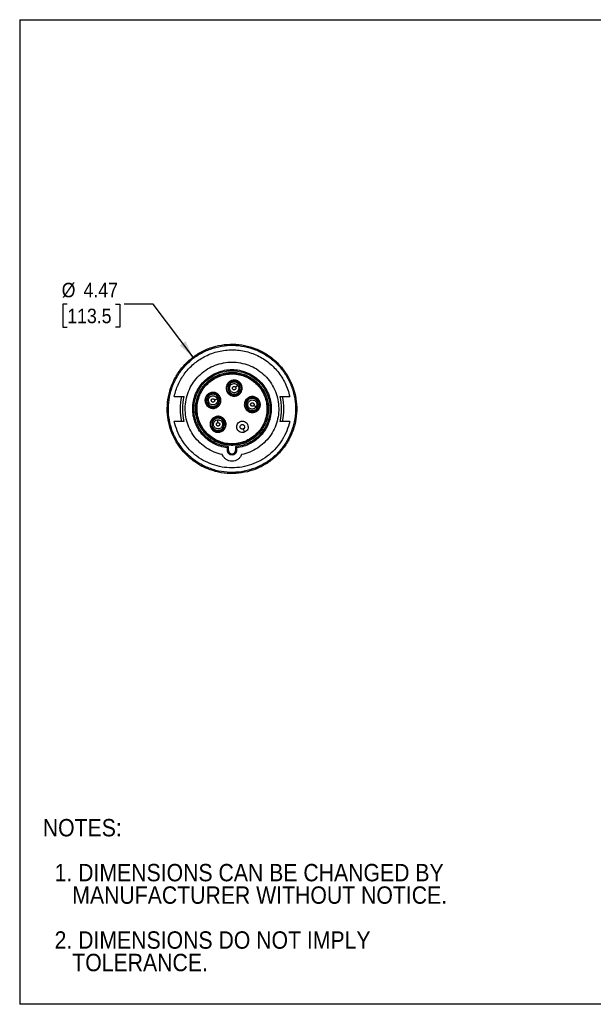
# Model space of a CAD drawing. Header units: inches. Extents: x 0 to 44, y 0 to 34.
# Tile 1 of 15: x 0 to 19.8, y 0 to 34. Entities that reach past the tile are written whole.
import ezdxf

# ---------------------------------------------------------------- set-up
doc = ezdxf.new("R2010")
doc.units = ezdxf.units.IN
doc.header["$LTSCALE"] = 4
doc.header["$MEASUREMENT"] = 0
doc.linetypes.add('SLD-Solid', pattern=[0])
doc.layers.add('DIMENSIONS', color=140, linetype='SLD-Solid', lineweight=25)
doc.layers.add('TEXT', color=140, linetype='SLD-Solid', lineweight=25)
doc.layers.add('SLD-DEFPOINTS', color=7, linetype='Continuous')
doc.styles.add('SLDTEXTSTYLE0', font='GOTHIC.TTF', dxfattribs={"width": 0.913})
doc.dimstyles.new('SLDDIMSTYLE0', dxfattribs={"dimtxt": 0.5, "dimasz": 0.6, "dimexe": 0, "dimexo": 0.0625, "dimgap": 0.125, "dimtad": 0, "dimtih": 1, "dimtoh": 1, "dimrnd": 1e-09, "dimzin": 12, "dimdsep": 46, "dimtxsty": 'SLDTEXTSTYLE0', "dimsah": 1, "dimcen": 0, "dimadec": 0, "dimazin": 3, "dimtfac": 1, "dimtofl": 0, "dimtmove": 0, "dimatfit": 3, "dimfxl": 0, "dimfrac": 2, "dimtolj": 1, "dimtzin": 12, "dimarcsym": 0})

# ---------------------------------------------------------------- blocks, each defined once
blk = doc.blocks.new('Block2')
at = {"color": 7, "linetype": 'SLD-Solid', "lineweight": 18}
for p, q in [((44, 34), (0, 34)), ((0, 0), (0, 34)), ((44, 0), (0, 0))]:
    blk.add_line(p, q, dxfattribs=at)
blk = doc.blocks.new('SW_NOTE_0_3')
at = {"layer": 'TEXT', "color": 0, "char_height": 0.6, "attachment_point": 1, "style": 'SLDTEXTSTYLE0'}
for s, insert in [('NOTES:', (0, 0.766)), ('  1. DIMENSIONS CAN BE CHANGED BY     ', (0, -0.785)), ('     MANUFACTURER WITHOUT NOTICE.', (0, -1.561)), ('  2. DIMENSIONS DO NOT IMPLY ', (0, -3.113)), ('     TOLERANCE.', (0, -3.889))]:
    blk.add_mtext(s, dxfattribs=dict(at, insert=insert))
blk = doc.blocks.new('_D')
at = {"layer": 'DIMENSIONS'}
for p, q in [((1.643, 24.175), (1.49, 24.175)), ((1.49, 24.175), (1.49, 23.381)), ((3.305, 24.175), (3.457, 24.175)), ((3.457, 24.175), (3.457, 23.381)), ((4.61, 24.175), (3.61, 24.175)), ((5.986, 22.347), (4.61, 24.175)), ((1.49, 23.381), (1.643, 23.381)), ((3.457, 23.381), (3.305, 23.381))]:
    blk.add_line(p, q, dxfattribs=at)
blk.add_solid([(5.986, 22.347), (5.721, 22.899), (5.529, 22.754)], dxfattribs=at)
at = {"layer": 'DIMENSIONS', "char_height": 0.5, "attachment_point": 1, "style": 'SLDTEXTSTYLE0'}
for s, insert in [('%%c', (1.45, 24.915)), ('4.47', (2.204, 24.915)), ('113.5', (1.643, 24.02))]:
    blk.add_mtext(s, dxfattribs=dict(at, insert=insert))

msp = doc.modelspace()

# ---------------------------------------------------------------- linework, layer by layer
at = {"color": 7, "linetype": 'SLD-Solid'}
for p, q in [((0, 34), (0, 0)), ((0, 34), (44, 34)), ((44, 0), (0, 0))]:
    msp.add_line(p, q, dxfattribs=at)
for p, q in [((7.189, 21.152), (7.175, 21.144)), ((5.35, 20.994), (5.338, 20.994)), ((5.338, 20.993), (5.601, 20.993)), ((5.601, 20.993), (5.682, 20.993)), ((8.977, 20.993), (9.058, 20.993)), ((9.058, 20.993), (9.321, 20.993)), ((6.457, 20.73), (6.444, 20.722)), ((7.816, 20.587), (7.803, 20.579)), ((5.601, 20.131), (5.338, 20.131)), ((5.355, 20.11), (5.343, 20.11)), ((5.355, 20.11), (5.35, 20.131)), ((5.682, 20.131), (5.601, 20.131)), ((9.058, 20.131), (8.977, 20.131)), ((9.321, 20.131), (9.058, 20.131)), ((6.633, 19.904), (6.619, 19.896)), ((7.172, 19.123), (7.172, 19.215)), ((7.211, 19.123), (7.211, 19.251)), ((7.448, 19.251), (7.448, 19.123)), ((7.487, 19.215), (7.487, 19.123))]:
    msp.add_line(p, q)
for points, knots in [([(5.457, 19.343), (5.384, 19.455), (5.321, 19.574), (5.217, 19.822), (5.176, 19.951), (5.119, 20.213), (5.101, 20.347), (5.092, 20.615), (5.099, 20.75), (5.138, 21.016), (5.169, 21.147), (5.254, 21.402), (5.309, 21.525), (5.439, 21.76), (5.514, 21.872), (5.684, 22.08), (5.779, 22.176), (5.983, 22.35), (6.093, 22.428), (6.326, 22.563), (6.448, 22.62), (6.701, 22.71), (6.832, 22.744), (7.097, 22.788), (7.231, 22.798), (7.5, 22.794), (7.634, 22.78), (7.897, 22.727), (8.027, 22.689), (8.277, 22.59), (8.397, 22.529), (8.625, 22.387), (8.733, 22.306), (8.931, 22.125), (9.023, 22.026), (9.186, 21.813), (9.258, 21.699), (9.38, 21.459), (9.43, 21.334), (9.508, 21.077), (9.535, 20.945), (9.565, 20.678), (9.568, 20.543), (9.549, 20.275), (9.528, 20.142), (9.462, 19.881), (9.417, 19.754), (9.305, 19.51), (9.238, 19.393), (9.084, 19.173), (8.997, 19.069), (8.806, 18.88), (8.702, 18.794), (8.481, 18.643), (8.363, 18.577), (8.118, 18.467), (7.99, 18.424), (7.729, 18.36), (7.596, 18.34), (7.328, 18.324), (7.193, 18.328), (6.926, 18.36), (6.794, 18.389), (6.538, 18.469), (6.413, 18.52), (6.294, 18.582)], [0, 0, 0, 0, 0.03125, 0.03125, 0.0625, 0.0625, 0.09375, 0.09375, 0.125, 0.125, 0.15625, 0.15625, 0.1875, 0.1875, 0.21875, 0.21875, 0.25, 0.25, 0.28125, 0.28125, 0.3125, 0.3125, 0.34375, 0.34375, 0.375, 0.375, 0.40625, 0.40625, 0.4375, 0.4375, 0.46875, 0.46875, 0.5, 0.5, 0.53125, 0.53125, 0.5625, 0.5625, 0.59375, 0.59375, 0.625, 0.625, 0.65625, 0.65625, 0.6875, 0.6875, 0.71875, 0.71875, 0.75, 0.75, 0.78125, 0.78125, 0.8125, 0.8125, 0.84375, 0.84375, 0.875, 0.875, 0.90625, 0.90625, 0.9375, 0.9375, 0.96875, 0.96875, 1, 1, 1, 1]), ([(5.49, 19.364), (5.418, 19.475), (5.356, 19.592), (5.254, 19.835), (5.214, 19.961), (5.157, 20.219), (5.141, 20.351), (5.131, 20.614), (5.138, 20.747), (5.176, 21.008), (5.207, 21.137), (5.291, 21.387), (5.344, 21.508), (5.472, 21.739), (5.546, 21.849), (5.713, 22.053), (5.806, 22.148), (6.007, 22.319), (6.115, 22.395), (6.344, 22.528), (6.464, 22.583), (6.712, 22.673), (6.84, 22.706), (7.101, 22.749), (7.233, 22.759), (7.497, 22.755), (7.628, 22.741), (7.887, 22.689), (8.014, 22.652), (8.26, 22.554), (8.378, 22.495), (8.602, 22.355), (8.708, 22.275), (8.903, 22.098), (8.993, 22), (9.153, 21.791), (9.224, 21.679), (9.344, 21.444), (9.393, 21.321), (9.469, 21.068), (9.496, 20.938), (9.525, 20.676), (9.528, 20.543), (9.51, 20.28), (9.489, 20.149), (9.424, 19.893), (9.38, 19.768), (9.27, 19.529), (9.204, 19.413), (9.053, 19.197), (8.968, 19.096), (8.78, 18.91), (8.678, 18.826), (8.46, 18.677), (8.345, 18.612), (8.104, 18.504), (7.979, 18.461), (7.722, 18.399), (7.591, 18.379), (7.328, 18.363), (7.195, 18.367), (6.933, 18.399), (6.804, 18.427), (6.552, 18.505), (6.429, 18.556), (6.312, 18.617)], [0, 0, 0, 0, 0.03125, 0.03125, 0.0625, 0.0625, 0.09375, 0.09375, 0.125, 0.125, 0.15625, 0.15625, 0.1875, 0.1875, 0.21875, 0.21875, 0.25, 0.25, 0.28125, 0.28125, 0.3125, 0.3125, 0.34375, 0.34375, 0.375, 0.375, 0.40625, 0.40625, 0.4375, 0.4375, 0.46875, 0.46875, 0.5, 0.5, 0.53125, 0.53125, 0.5625, 0.5625, 0.59375, 0.59375, 0.625, 0.625, 0.65625, 0.65625, 0.6875, 0.6875, 0.71875, 0.71875, 0.75, 0.75, 0.78125, 0.78125, 0.8125, 0.8125, 0.84375, 0.84375, 0.875, 0.875, 0.90625, 0.90625, 0.9375, 0.9375, 0.96875, 0.96875, 1, 1, 1, 1]), ([(6.311, 22.327), (6.449, 22.406), (6.597, 22.47), (6.903, 22.561), (7.061, 22.588), (7.38, 22.605), (7.541, 22.595), (7.855, 22.537), (8.009, 22.49), (8.301, 22.36), (8.439, 22.278), (8.693, 22.085), (8.808, 21.973), (9.01, 21.725), (9.096, 21.589), (9.235, 21.301), (9.287, 21.149), (9.321, 20.993)], [0, 0, 0, 0, 0.125, 0.125, 0.25, 0.25, 0.375, 0.375, 0.5, 0.5, 0.625, 0.625, 0.75, 0.75, 0.875, 0.875, 1, 1, 1, 1]), ([(5.338, 20.993), (5.368, 21.132), (5.413, 21.267), (5.528, 21.525), (5.6, 21.648), (5.767, 21.877), (5.862, 21.983), (6.073, 22.172), (6.188, 22.256), (6.311, 22.327)], [0, 0, 0, 0, 0.25, 0.25, 0.5, 0.5, 0.75, 0.75, 1, 1, 1, 1]), ([(6.997, 18.983), (6.9, 19.003), (6.806, 19.032), (6.623, 19.107), (6.536, 19.153), (6.37, 19.26), (6.292, 19.322), (6.149, 19.457), (6.083, 19.532), (5.967, 19.691), (5.916, 19.776), (5.831, 19.954), (5.796, 20.047), (5.745, 20.238), (5.728, 20.335), (5.712, 20.532), (5.714, 20.631), (5.734, 20.827), (5.753, 20.925), (5.809, 21.114), (5.846, 21.206), (5.935, 21.382), (5.988, 21.466), (6.108, 21.622), (6.175, 21.695), (6.322, 21.827), (6.401, 21.887), (6.57, 21.99), (6.658, 22.034), (6.843, 22.104), (6.938, 22.131), (7.132, 22.167), (7.231, 22.176), (7.428, 22.176), (7.527, 22.167), (7.721, 22.131), (7.816, 22.104), (8, 22.034), (8.089, 21.99), (8.257, 21.887), (8.337, 21.827), (8.483, 21.695), (8.551, 21.622), (8.671, 21.466), (8.723, 21.382), (8.813, 21.206), (8.85, 21.114), (8.905, 20.925), (8.925, 20.827), (8.945, 20.631), (8.946, 20.532), (8.931, 20.335), (8.914, 20.238), (8.862, 20.047), (8.828, 19.954), (8.743, 19.776), (8.692, 19.691), (8.576, 19.532), (8.51, 19.457), (8.367, 19.322), (8.289, 19.26), (8.123, 19.153), (8.035, 19.107), (7.853, 19.032), (7.758, 19.003), (7.662, 18.983)], [0, 0, 0, 0, 0.03125, 0.03125, 0.0625, 0.0625, 0.09375, 0.09375, 0.125, 0.125, 0.15625, 0.15625, 0.1875, 0.1875, 0.21875, 0.21875, 0.25, 0.25, 0.28125, 0.28125, 0.3125, 0.3125, 0.34375, 0.34375, 0.375, 0.375, 0.40625, 0.40625, 0.4375, 0.4375, 0.46875, 0.46875, 0.5, 0.5, 0.53125, 0.53125, 0.5625, 0.5625, 0.59375, 0.59375, 0.625, 0.625, 0.65625, 0.65625, 0.6875, 0.6875, 0.71875, 0.71875, 0.75, 0.75, 0.78125, 0.78125, 0.8125, 0.8125, 0.84375, 0.84375, 0.875, 0.875, 0.90625, 0.90625, 0.9375, 0.9375, 0.96875, 0.96875, 1, 1, 1, 1]), ([(7.172, 19.215), (7.087, 19.225), (7.003, 19.243), (6.84, 19.294), (6.761, 19.328), (6.61, 19.409), (6.539, 19.457), (6.406, 19.565), (6.345, 19.625), (6.235, 19.756), (6.187, 19.827), (6.103, 19.976), (6.069, 20.054), (6.015, 20.217), (5.996, 20.3), (5.974, 20.47), (5.97, 20.556), (5.98, 20.726), (5.993, 20.811), (6.035, 20.977), (6.064, 21.058), (6.136, 21.213), (6.18, 21.287), (6.28, 21.425), (6.336, 21.49), (6.461, 21.607), (6.529, 21.66), (6.673, 21.752), (6.749, 21.791), (6.908, 21.854), (6.991, 21.878), (7.158, 21.91), (7.244, 21.918), (7.415, 21.918), (7.5, 21.91), (7.668, 21.878), (7.751, 21.854), (7.91, 21.791), (7.986, 21.752), (8.13, 21.66), (8.198, 21.607), (8.322, 21.49), (8.379, 21.425), (8.479, 21.287), (8.522, 21.213), (8.595, 21.058), (8.624, 20.977), (8.665, 20.811), (8.678, 20.726), (8.688, 20.556), (8.685, 20.47), (8.663, 20.3), (8.644, 20.217), (8.59, 20.054), (8.555, 19.976), (8.472, 19.827), (8.423, 19.756), (8.313, 19.625), (8.252, 19.565), (8.12, 19.457), (8.048, 19.409), (7.898, 19.328), (7.819, 19.294), (7.656, 19.243), (7.572, 19.225), (7.487, 19.215)], [0, 0, 0, 0, 0.03125, 0.03125, 0.0625, 0.0625, 0.09375, 0.09375, 0.125, 0.125, 0.15625, 0.15625, 0.1875, 0.1875, 0.21875, 0.21875, 0.25, 0.25, 0.28125, 0.28125, 0.3125, 0.3125, 0.34375, 0.34375, 0.375, 0.375, 0.40625, 0.40625, 0.4375, 0.4375, 0.46875, 0.46875, 0.5, 0.5, 0.53125, 0.53125, 0.5625, 0.5625, 0.59375, 0.59375, 0.625, 0.625, 0.65625, 0.65625, 0.6875, 0.6875, 0.71875, 0.71875, 0.75, 0.75, 0.78125, 0.78125, 0.8125, 0.8125, 0.84375, 0.84375, 0.875, 0.875, 0.90625, 0.90625, 0.9375, 0.9375, 0.96875, 0.96875, 1, 1, 1, 1]), ([(7.211, 19.251), (7.128, 19.258), (7.045, 19.274), (6.884, 19.32), (6.806, 19.351), (6.657, 19.427), (6.586, 19.472), (6.454, 19.575), (6.393, 19.633), (6.283, 19.759), (6.233, 19.827), (6.149, 19.972), (6.114, 20.048), (6.059, 20.206), (6.039, 20.288), (6.014, 20.454), (6.01, 20.538), (6.018, 20.705), (6.029, 20.788), (6.068, 20.951), (6.096, 21.031), (6.165, 21.183), (6.207, 21.256), (6.304, 21.393), (6.359, 21.456), (6.48, 21.572), (6.546, 21.624), (6.687, 21.715), (6.761, 21.753), (6.917, 21.816), (6.998, 21.839), (7.162, 21.871), (7.246, 21.879), (7.413, 21.879), (7.497, 21.871), (7.661, 21.839), (7.742, 21.816), (7.897, 21.753), (7.972, 21.715), (8.113, 21.624), (8.179, 21.572), (8.3, 21.456), (8.355, 21.393), (8.452, 21.256), (8.494, 21.183), (8.563, 21.031), (8.59, 20.951), (8.629, 20.788), (8.641, 20.705), (8.649, 20.538), (8.645, 20.454), (8.62, 20.288), (8.6, 20.206), (8.545, 20.048), (8.51, 19.972), (8.425, 19.827), (8.376, 19.759), (8.266, 19.633), (8.205, 19.575), (8.073, 19.472), (8.002, 19.427), (7.853, 19.351), (7.774, 19.32), (7.614, 19.274), (7.531, 19.258), (7.448, 19.251)], [0, 0, 0, 0, 0.03125, 0.03125, 0.0625, 0.0625, 0.09375, 0.09375, 0.125, 0.125, 0.15625, 0.15625, 0.1875, 0.1875, 0.21875, 0.21875, 0.25, 0.25, 0.28125, 0.28125, 0.3125, 0.3125, 0.34375, 0.34375, 0.375, 0.375, 0.40625, 0.40625, 0.4375, 0.4375, 0.46875, 0.46875, 0.5, 0.5, 0.53125, 0.53125, 0.5625, 0.5625, 0.59375, 0.59375, 0.625, 0.625, 0.65625, 0.65625, 0.6875, 0.6875, 0.71875, 0.71875, 0.75, 0.75, 0.78125, 0.78125, 0.8125, 0.8125, 0.84375, 0.84375, 0.875, 0.875, 0.90625, 0.90625, 0.9375, 0.9375, 0.96875, 0.96875, 1, 1, 1, 1]), ([(6.07, 20.562), (6.07, 20.57), (6.07, 20.585), (6.07, 20.609), (6.071, 20.632), (6.073, 20.655), (6.075, 20.678), (6.077, 20.701), (6.08, 20.724), (6.086, 20.77), (6.099, 20.838), (6.123, 20.928), (6.153, 21.016), (6.202, 21.13), (6.278, 21.265), (6.393, 21.411), (6.527, 21.54), (6.679, 21.647), (6.846, 21.73), (7.022, 21.789), (7.205, 21.82), (7.391, 21.825), (7.576, 21.802), (7.755, 21.753), (7.925, 21.677), (8.083, 21.578), (8.223, 21.456), (8.345, 21.315), (8.444, 21.158), (8.52, 20.988), (8.57, 20.809), (8.592, 20.624), (8.588, 20.438), (8.556, 20.255), (8.498, 20.078), (8.414, 19.912), (8.307, 19.76), (8.179, 19.625), (8.032, 19.511), (7.897, 19.434), (7.783, 19.386), (7.695, 19.355), (7.606, 19.332), (7.533, 19.318), (7.477, 19.311), (7.441, 19.307), (7.404, 19.304), (7.367, 19.303), (7.342, 19.302), (7.329, 19.302)], [0, 0, 0, 0, 0.0039134, 0.007823, 0.01173, 0.0156358, 0.0195418, 0.0234491, 0.0273593, 0.0312735, 0.0469051, 0.0625404, 0.078172, 0.0938072, 0.1250528, 0.1562985, 0.1875441, 0.2187897, 0.2500353, 0.281281, 0.3125266, 0.3437722, 0.3750178, 0.4062635, 0.4375091, 0.4687547, 0.5000003, 0.531246, 0.5624916, 0.5937372, 0.6249828, 0.6562285, 0.6874741, 0.7187197, 0.7499653, 0.781211, 0.8124566, 0.8437022, 0.8749478, 0.9061935, 0.9218251, 0.9374603, 0.9530919, 0.9687272, 0.9749866, 0.9812382, 0.9874873, 0.9937394, 1, 1, 1, 1]), ([(6.109, 20.562), (6.109, 20.642), (6.117, 20.722), (6.148, 20.879), (6.171, 20.955), (6.232, 21.103), (6.27, 21.174), (6.359, 21.307), (6.41, 21.369), (6.523, 21.482), (6.585, 21.533), (6.718, 21.621), (6.789, 21.659), (6.936, 21.72), (7.013, 21.744), (7.17, 21.775), (7.25, 21.783), (7.409, 21.783), (7.489, 21.775), (7.646, 21.744), (7.723, 21.72), (7.87, 21.659), (7.941, 21.621), (8.074, 21.533), (8.136, 21.482), (8.249, 21.369), (8.3, 21.307), (8.389, 21.174), (8.426, 21.103), (8.488, 20.955), (8.511, 20.879), (8.542, 20.722), (8.55, 20.642), (8.55, 20.562)], [0, 0, 0, 0, 0.0625, 0.0625, 0.125, 0.125, 0.1875, 0.1875, 0.25, 0.25, 0.3125, 0.3125, 0.375, 0.375, 0.4375, 0.4375, 0.5, 0.5, 0.5625, 0.5625, 0.625, 0.625, 0.6875, 0.6875, 0.75, 0.75, 0.8125, 0.8125, 0.875, 0.875, 0.9375, 0.9375, 1, 1, 1, 1]), ([(6.284, 19.959), (6.245, 20.027), (6.212, 20.099), (6.161, 20.249), (6.143, 20.326), (6.123, 20.483), (6.12, 20.562), (6.13, 20.72), (6.143, 20.798), (6.184, 20.951), (6.212, 21.025), (6.282, 21.167), (6.324, 21.234), (6.42, 21.359), (6.474, 21.417), (6.593, 21.521), (6.658, 21.568), (6.794, 21.647), (6.867, 21.679), (7.016, 21.73), (7.094, 21.748), (7.25, 21.769), (7.33, 21.771), (7.487, 21.761), (7.565, 21.748), (7.718, 21.707), (7.792, 21.679), (7.934, 21.609), (8.001, 21.568), (8.127, 21.471), (8.185, 21.417), (8.289, 21.298), (8.335, 21.234), (8.374, 21.165)], [0, 0, 0, 0, 0.0625, 0.0625, 0.125, 0.125, 0.1875, 0.1875, 0.25, 0.25, 0.3125, 0.3125, 0.375, 0.375, 0.4375, 0.4375, 0.5, 0.5, 0.5625, 0.5625, 0.625, 0.625, 0.6875, 0.6875, 0.75, 0.75, 0.8125, 0.8125, 0.875, 0.875, 0.9375, 0.9375, 1, 1, 1, 1]), ([(7.634, 21.409), (7.617, 21.439), (7.593, 21.466), (7.538, 21.508), (7.507, 21.524), (7.44, 21.542), (7.404, 21.544), (7.336, 21.535), (7.302, 21.523), (7.242, 21.489), (7.215, 21.465), (7.173, 21.41), (7.158, 21.379), (7.14, 21.312), (7.137, 21.277), (7.146, 21.208), (7.158, 21.174), (7.175, 21.144)], [0, 0, 0, 0, 0.125, 0.125, 0.25, 0.25, 0.375, 0.375, 0.5, 0.5, 0.625, 0.625, 0.75, 0.75, 0.875, 0.875, 1, 1, 1, 1]), ([(7.189, 21.152), (7.172, 21.18), (7.162, 21.212), (7.153, 21.277), (7.155, 21.31), (7.172, 21.373), (7.187, 21.402), (7.227, 21.454), (7.252, 21.476), (7.308, 21.509), (7.34, 21.519), (7.404, 21.528), (7.437, 21.526), (7.5, 21.509), (7.53, 21.494), (7.582, 21.454), (7.604, 21.429), (7.62, 21.401)], [0, 0, 0, 0, 0.125, 0.125, 0.25, 0.25, 0.375, 0.375, 0.5, 0.5, 0.625, 0.625, 0.75, 0.75, 0.875, 0.875, 1, 1, 1, 1]), ([(7.586, 21.382), (7.6, 21.358), (7.609, 21.331), (7.616, 21.277), (7.614, 21.249), (7.6, 21.196), (7.588, 21.171), (7.554, 21.127), (7.533, 21.109), (7.486, 21.081), (7.459, 21.072), (7.405, 21.065), (7.377, 21.067), (7.324, 21.081), (7.299, 21.094), (7.255, 21.127), (7.237, 21.148), (7.209, 21.196), (7.2, 21.222), (7.193, 21.277), (7.195, 21.304), (7.209, 21.358), (7.221, 21.383), (7.255, 21.426), (7.276, 21.445), (7.323, 21.472), (7.35, 21.481), (7.404, 21.488), (7.432, 21.487), (7.485, 21.472), (7.51, 21.46), (7.554, 21.426), (7.572, 21.405), (7.586, 21.382)], [0, 0, 0, 0, 0.0625, 0.0625, 0.125, 0.125, 0.1875, 0.1875, 0.25, 0.25, 0.3125, 0.3125, 0.375, 0.375, 0.4375, 0.4375, 0.5, 0.5, 0.5625, 0.5625, 0.625, 0.625, 0.6875, 0.6875, 0.75, 0.75, 0.8125, 0.8125, 0.875, 0.875, 0.9375, 0.9375, 1, 1, 1, 1]), ([(7.284, 21.175), (7.271, 21.191), (7.261, 21.21), (7.248, 21.249), (7.246, 21.27), (7.249, 21.311), (7.255, 21.331), (7.274, 21.368), (7.287, 21.384), (7.319, 21.411), (7.337, 21.421), (7.377, 21.433), (7.398, 21.435), (7.439, 21.432), (7.459, 21.426), (7.495, 21.407), (7.512, 21.394), (7.525, 21.378)], [0, 0, 0, 0, 0.125, 0.125, 0.25, 0.25, 0.375, 0.375, 0.5, 0.5, 0.625, 0.625, 0.75, 0.75, 0.875, 0.875, 1, 1, 1, 1]), ([(8.374, 21.165), (8.414, 21.097), (8.447, 21.025), (8.497, 20.875), (8.515, 20.798), (8.536, 20.641), (8.539, 20.562), (8.528, 20.404), (8.515, 20.326), (8.475, 20.174), (8.447, 20.099), (8.377, 19.958), (8.335, 19.89), (8.239, 19.765), (8.184, 19.707), (8.066, 19.603), (8.001, 19.557), (7.864, 19.478), (7.792, 19.445), (7.642, 19.394), (7.565, 19.376), (7.409, 19.355), (7.329, 19.353), (7.172, 19.363), (7.093, 19.376), (6.941, 19.417), (6.867, 19.445), (6.725, 19.515), (6.657, 19.557), (6.532, 19.653), (6.474, 19.707), (6.37, 19.826), (6.324, 19.89), (6.284, 19.959)], [0, 0, 0, 0, 0.0625, 0.0625, 0.125, 0.125, 0.1875, 0.1875, 0.25, 0.25, 0.3125, 0.3125, 0.375, 0.375, 0.4375, 0.4375, 0.5, 0.5, 0.5625, 0.5625, 0.625, 0.625, 0.6875, 0.6875, 0.75, 0.75, 0.8125, 0.8125, 0.875, 0.875, 0.9375, 0.9375, 1, 1, 1, 1]), ([(6.902, 20.987), (6.885, 21.017), (6.862, 21.043), (6.807, 21.086), (6.775, 21.101), (6.708, 21.119), (6.673, 21.121), (6.604, 21.112), (6.571, 21.101), (6.511, 21.066), (6.484, 21.043), (6.442, 20.988), (6.426, 20.956), (6.408, 20.889), (6.406, 20.854), (6.415, 20.785), (6.426, 20.752), (6.444, 20.722)], [0, 0, 0, 0, 0.125, 0.125, 0.25, 0.25, 0.375, 0.375, 0.5, 0.5, 0.625, 0.625, 0.75, 0.75, 0.875, 0.875, 1, 1, 1, 1]), ([(6.457, 20.73), (6.441, 20.758), (6.43, 20.79), (6.422, 20.854), (6.424, 20.887), (6.441, 20.95), (6.456, 20.98), (6.495, 21.032), (6.52, 21.054), (6.577, 21.086), (6.608, 21.097), (6.673, 21.106), (6.706, 21.103), (6.769, 21.087), (6.799, 21.072), (6.85, 21.032), (6.872, 21.007), (6.889, 20.979)], [0, 0, 0, 0, 0.125, 0.125, 0.25, 0.25, 0.375, 0.375, 0.5, 0.5, 0.625, 0.625, 0.75, 0.75, 0.875, 0.875, 1, 1, 1, 1]), ([(7.175, 21.144), (7.192, 21.114), (7.216, 21.088), (7.271, 21.045), (7.302, 21.03), (7.369, 21.012), (7.405, 21.01), (7.473, 21.019), (7.507, 21.03), (7.567, 21.065), (7.594, 21.088), (7.636, 21.143), (7.651, 21.175), (7.669, 21.242), (7.672, 21.277), (7.663, 21.346), (7.651, 21.379), (7.634, 21.409)], [0, 0, 0, 0, 0.125, 0.125, 0.25, 0.25, 0.375, 0.375, 0.5, 0.5, 0.625, 0.625, 0.75, 0.75, 0.875, 0.875, 1, 1, 1, 1]), ([(7.62, 21.401), (7.637, 21.373), (7.647, 21.342), (7.656, 21.277), (7.654, 21.244), (7.637, 21.181), (7.622, 21.151), (7.582, 21.099), (7.557, 21.077), (7.501, 21.045), (7.469, 21.034), (7.405, 21.026), (7.372, 21.028), (7.309, 21.045), (7.279, 21.059), (7.227, 21.099), (7.205, 21.124), (7.189, 21.152)], [0, 0, 0, 0, 0.125, 0.125, 0.25, 0.25, 0.375, 0.375, 0.5, 0.5, 0.625, 0.625, 0.75, 0.75, 0.875, 0.875, 1, 1, 1, 1]), ([(7.525, 21.378), (7.538, 21.362), (7.548, 21.344), (7.561, 21.304), (7.563, 21.284), (7.56, 21.242), (7.554, 21.222), (7.535, 21.186), (7.522, 21.169), (7.49, 21.143), (7.472, 21.133), (7.432, 21.12), (7.411, 21.118), (7.37, 21.122), (7.35, 21.128), (7.313, 21.147), (7.297, 21.16), (7.284, 21.175)], [0, 0, 0, 0, 0.125, 0.125, 0.25, 0.25, 0.375, 0.375, 0.5, 0.5, 0.625, 0.625, 0.75, 0.75, 0.875, 0.875, 1, 1, 1, 1]), ([(7.45, 21.315), (7.459, 21.322), (7.468, 21.33), (7.487, 21.346), (7.496, 21.353), (7.51, 21.366), (7.516, 21.37), (7.524, 21.377), (7.525, 21.378), (7.525, 21.378)], [0, 0, 0, 0, 0.25, 0.25, 0.5, 0.5, 0.75, 0.75, 1, 1, 1, 1]), ([(7.586, 21.382), (7.595, 21.387), (7.603, 21.391), (7.616, 21.399), (7.619, 21.401), (7.62, 21.401)], [0, 0, 0, 0, 0.5, 0.5, 1, 1, 1, 1]), ([(7.644, 21.415), (7.642, 21.414), (7.639, 21.412), (7.635, 21.41), (7.634, 21.409), (7.634, 21.409)], [0, 0, 0, 0, 0.5, 0.5, 1, 1, 1, 1]), ([(5.601, 20.131), (5.566, 20.272), (5.548, 20.417), (5.548, 20.707), (5.566, 20.852), (5.601, 20.993)], [0, 0, 0, 0, 0.5, 0.5, 1, 1, 1, 1]), ([(5.682, 20.131), (5.645, 20.272), (5.627, 20.417), (5.627, 20.707), (5.645, 20.853), (5.682, 20.993)], [0, 0, 0, 0, 0.5, 0.5, 1, 1, 1, 1]), ([(6.444, 20.722), (6.461, 20.692), (6.484, 20.665), (6.539, 20.623), (6.571, 20.608), (6.638, 20.59), (6.673, 20.587), (6.742, 20.596), (6.775, 20.608), (6.835, 20.642), (6.862, 20.666), (6.904, 20.721), (6.92, 20.752), (6.938, 20.819), (6.94, 20.855), (6.931, 20.923), (6.92, 20.957), (6.902, 20.987)], [0, 0, 0, 0, 0.125, 0.125, 0.25, 0.25, 0.375, 0.375, 0.5, 0.5, 0.625, 0.625, 0.75, 0.75, 0.875, 0.875, 1, 1, 1, 1]), ([(6.889, 20.979), (6.905, 20.951), (6.916, 20.919), (6.924, 20.855), (6.922, 20.821), (6.905, 20.758), (6.89, 20.729), (6.851, 20.677), (6.826, 20.655), (6.769, 20.622), (6.738, 20.612), (6.673, 20.603), (6.64, 20.605), (6.577, 20.622), (6.547, 20.637), (6.496, 20.677), (6.474, 20.702), (6.457, 20.73)], [0, 0, 0, 0, 0.125, 0.125, 0.25, 0.25, 0.375, 0.375, 0.5, 0.5, 0.625, 0.625, 0.75, 0.75, 0.875, 0.875, 1, 1, 1, 1]), ([(6.855, 20.959), (6.868, 20.936), (6.877, 20.909), (6.885, 20.855), (6.883, 20.827), (6.869, 20.774), (6.856, 20.748), (6.823, 20.705), (6.802, 20.686), (6.754, 20.659), (6.728, 20.65), (6.673, 20.643), (6.645, 20.645), (6.592, 20.659), (6.567, 20.671), (6.523, 20.705), (6.505, 20.726), (6.478, 20.773), (6.469, 20.8), (6.461, 20.854), (6.463, 20.882), (6.477, 20.935), (6.49, 20.96), (6.523, 21.004), (6.544, 21.022), (6.592, 21.05), (6.618, 21.059), (6.673, 21.066), (6.701, 21.064), (6.754, 21.05), (6.779, 21.038), (6.823, 21.004), (6.841, 20.983), (6.855, 20.959)], [0, 0, 0, 0, 0.0625, 0.0625, 0.125, 0.125, 0.1875, 0.1875, 0.25, 0.25, 0.3125, 0.3125, 0.375, 0.375, 0.4375, 0.4375, 0.5, 0.5, 0.5625, 0.5625, 0.625, 0.625, 0.6875, 0.6875, 0.75, 0.75, 0.8125, 0.8125, 0.875, 0.875, 0.9375, 0.9375, 1, 1, 1, 1]), ([(6.525, 20.801), (6.518, 20.82), (6.515, 20.841), (6.517, 20.882), (6.522, 20.902), (6.539, 20.94), (6.551, 20.957), (6.582, 20.984), (6.6, 20.995), (6.639, 21.009), (6.659, 21.013), (6.7, 21.011), (6.721, 21.006), (6.758, 20.988), (6.775, 20.976), (6.803, 20.946), (6.814, 20.928), (6.821, 20.908)], [0, 0, 0, 0, 0.125, 0.125, 0.25, 0.25, 0.375, 0.375, 0.5, 0.5, 0.625, 0.625, 0.75, 0.75, 0.875, 0.875, 1, 1, 1, 1]), ([(6.821, 20.908), (6.828, 20.889), (6.831, 20.868), (6.829, 20.827), (6.824, 20.807), (6.807, 20.769), (6.795, 20.752), (6.764, 20.724), (6.746, 20.713), (6.707, 20.699), (6.687, 20.696), (6.646, 20.698), (6.625, 20.703), (6.588, 20.72), (6.571, 20.733), (6.543, 20.763), (6.532, 20.781), (6.525, 20.801)], [0, 0, 0, 0, 0.125, 0.125, 0.25, 0.25, 0.375, 0.375, 0.5, 0.5, 0.625, 0.625, 0.75, 0.75, 0.875, 0.875, 1, 1, 1, 1]), ([(6.729, 20.875), (6.739, 20.879), (6.751, 20.883), (6.774, 20.891), (6.785, 20.895), (6.803, 20.902), (6.81, 20.904), (6.819, 20.908), (6.821, 20.908), (6.821, 20.908)], [0, 0, 0, 0, 0.25, 0.25, 0.5, 0.5, 0.75, 0.75, 1, 1, 1, 1]), ([(6.855, 20.959), (6.863, 20.964), (6.872, 20.969), (6.884, 20.976), (6.888, 20.979), (6.889, 20.979)], [0, 0, 0, 0, 0.5, 0.5, 1, 1, 1, 1]), ([(6.913, 20.993), (6.91, 20.991), (6.908, 20.99), (6.904, 20.988), (6.903, 20.987), (6.902, 20.987)], [0, 0, 0, 0, 0.5, 0.5, 1, 1, 1, 1]), ([(8.262, 20.844), (8.244, 20.874), (8.221, 20.901), (8.166, 20.943), (8.134, 20.958), (8.067, 20.976), (8.032, 20.979), (7.963, 20.97), (7.93, 20.958), (7.87, 20.924), (7.843, 20.9), (7.801, 20.845), (7.785, 20.814), (7.767, 20.747), (7.765, 20.711), (7.774, 20.643), (7.785, 20.609), (7.803, 20.579)], [0, 0, 0, 0, 0.125, 0.125, 0.25, 0.25, 0.375, 0.375, 0.5, 0.5, 0.625, 0.625, 0.75, 0.75, 0.875, 0.875, 1, 1, 1, 1]), ([(7.816, 20.587), (7.8, 20.615), (7.79, 20.647), (7.781, 20.711), (7.783, 20.745), (7.8, 20.807), (7.815, 20.837), (7.854, 20.889), (7.879, 20.911), (7.936, 20.944), (7.967, 20.954), (8.032, 20.963), (8.065, 20.961), (8.128, 20.944), (8.158, 20.929), (8.21, 20.889), (8.232, 20.864), (8.248, 20.836)], [0, 0, 0, 0, 0.125, 0.125, 0.25, 0.25, 0.375, 0.375, 0.5, 0.5, 0.625, 0.625, 0.75, 0.75, 0.875, 0.875, 1, 1, 1, 1]), ([(7.803, 20.579), (7.82, 20.549), (7.843, 20.523), (7.898, 20.48), (7.93, 20.465), (7.997, 20.447), (8.032, 20.444), (8.101, 20.453), (8.135, 20.465), (8.195, 20.5), (8.221, 20.523), (8.263, 20.578), (8.279, 20.61), (8.297, 20.676), (8.299, 20.712), (8.29, 20.78), (8.279, 20.814), (8.262, 20.844)], [0, 0, 0, 0, 0.125, 0.125, 0.25, 0.25, 0.375, 0.375, 0.5, 0.5, 0.625, 0.625, 0.75, 0.75, 0.875, 0.875, 1, 1, 1, 1]), ([(8.248, 20.836), (8.264, 20.808), (8.275, 20.776), (8.283, 20.712), (8.281, 20.679), (8.264, 20.616), (8.25, 20.586), (8.21, 20.534), (8.185, 20.512), (8.128, 20.48), (8.097, 20.469), (8.032, 20.46), (7.999, 20.463), (7.936, 20.479), (7.906, 20.494), (7.855, 20.534), (7.833, 20.559), (7.816, 20.587)], [0, 0, 0, 0, 0.125, 0.125, 0.25, 0.25, 0.375, 0.375, 0.5, 0.5, 0.625, 0.625, 0.75, 0.75, 0.875, 0.875, 1, 1, 1, 1]), ([(8.214, 20.816), (8.228, 20.793), (8.237, 20.766), (8.244, 20.712), (8.242, 20.684), (8.228, 20.631), (8.215, 20.606), (8.182, 20.562), (8.161, 20.544), (8.113, 20.516), (8.087, 20.507), (8.032, 20.5), (8.004, 20.502), (7.951, 20.516), (7.926, 20.528), (7.883, 20.562), (7.864, 20.583), (7.837, 20.63), (7.828, 20.657), (7.821, 20.711), (7.822, 20.739), (7.837, 20.792), (7.849, 20.817), (7.882, 20.861), (7.903, 20.88), (7.951, 20.907), (7.978, 20.916), (8.032, 20.923), (8.06, 20.921), (8.113, 20.907), (8.138, 20.895), (8.182, 20.861), (8.2, 20.84), (8.214, 20.816)], [0, 0, 0, 0, 0.0625, 0.0625, 0.125, 0.125, 0.1875, 0.1875, 0.25, 0.25, 0.3125, 0.3125, 0.375, 0.375, 0.4375, 0.4375, 0.5, 0.5, 0.5625, 0.5625, 0.625, 0.625, 0.6875, 0.6875, 0.75, 0.75, 0.8125, 0.8125, 0.875, 0.875, 0.9375, 0.9375, 1, 1, 1, 1]), ([(8.166, 20.628), (8.155, 20.611), (8.14, 20.595), (8.107, 20.571), (8.088, 20.563), (8.048, 20.553), (8.027, 20.553), (7.986, 20.56), (7.966, 20.567), (7.931, 20.589), (7.916, 20.603), (7.892, 20.637), (7.883, 20.656), (7.874, 20.696), (7.873, 20.717), (7.88, 20.758), (7.888, 20.778), (7.899, 20.795)], [0, 0, 0, 0, 0.125, 0.125, 0.25, 0.25, 0.375, 0.375, 0.5, 0.5, 0.625, 0.625, 0.75, 0.75, 0.875, 0.875, 1, 1, 1, 1]), ([(7.899, 20.795), (7.91, 20.812), (7.924, 20.828), (7.958, 20.852), (7.977, 20.86), (8.017, 20.87), (8.038, 20.87), (8.079, 20.863), (8.098, 20.856), (8.133, 20.834), (8.148, 20.82), (8.172, 20.786), (8.181, 20.767), (8.19, 20.727), (8.191, 20.706), (8.184, 20.665), (8.177, 20.646), (8.166, 20.628)], [0, 0, 0, 0, 0.125, 0.125, 0.25, 0.25, 0.375, 0.375, 0.5, 0.5, 0.625, 0.625, 0.75, 0.75, 0.875, 0.875, 1, 1, 1, 1]), ([(8.214, 20.816), (8.222, 20.821), (8.231, 20.826), (8.243, 20.833), (8.247, 20.836), (8.248, 20.836)], [0, 0, 0, 0, 0.5, 0.5, 1, 1, 1, 1]), ([(8.272, 20.85), (8.269, 20.848), (8.267, 20.847), (8.263, 20.845), (8.262, 20.844), (8.262, 20.844)], [0, 0, 0, 0, 0.5, 0.5, 1, 1, 1, 1]), ([(8.977, 20.993), (9.013, 20.853), (9.032, 20.707), (9.032, 20.417), (9.013, 20.272), (8.977, 20.131)], [0, 0, 0, 0, 0.5, 0.5, 1, 1, 1, 1]), ([(9.058, 20.993), (9.093, 20.852), (9.111, 20.707), (9.111, 20.417), (9.093, 20.272), (9.058, 20.131)], [0, 0, 0, 0, 0.5, 0.5, 1, 1, 1, 1]), ([(7.329, 19.302), (7.322, 19.302), (7.307, 19.302), (7.284, 19.303), (7.262, 19.304), (7.239, 19.305), (7.217, 19.307), (7.195, 19.309), (7.172, 19.312), (7.15, 19.315), (7.128, 19.318), (7.106, 19.322), (7.05, 19.333), (6.963, 19.355), (6.847, 19.396), (6.735, 19.449), (6.628, 19.513), (6.529, 19.587), (6.437, 19.67), (6.354, 19.762), (6.28, 19.861), (6.217, 19.967), (6.164, 20.079), (6.122, 20.196), (6.098, 20.289), (6.086, 20.357), (6.08, 20.398), (6.075, 20.439), (6.072, 20.48), (6.07, 20.521), (6.07, 20.548), (6.07, 20.562)], [0, 0, 0, 0, 0.011393, 0.02277, 0.034135, 0.045491, 0.056841, 0.06819, 0.079541, 0.090897, 0.102263, 0.113642, 0.125037, 0.187526, 0.250025, 0.312514, 0.375014, 0.437502, 0.500002, 0.562491, 0.62499, 0.687479, 0.749979, 0.812467, 0.874967, 0.895842, 0.916672, 0.937481, 0.95829, 0.979122, 1, 1, 1, 1]), ([(7.329, 19.342), (7.25, 19.342), (7.17, 19.35), (7.013, 19.381), (6.936, 19.404), (6.789, 19.465), (6.718, 19.503), (6.585, 19.592), (6.523, 19.643), (6.41, 19.756), (6.359, 19.818), (6.27, 19.951), (6.232, 20.021), (6.171, 20.169), (6.148, 20.246), (6.117, 20.402), (6.109, 20.482), (6.109, 20.562)], [0, 0, 0, 0, 0.125, 0.125, 0.25, 0.25, 0.375, 0.375, 0.5, 0.5, 0.625, 0.625, 0.75, 0.75, 0.875, 0.875, 1, 1, 1, 1]), ([(8.55, 20.562), (8.55, 20.482), (8.542, 20.402), (8.511, 20.246), (8.488, 20.169), (8.426, 20.021), (8.389, 19.951), (8.3, 19.818), (8.249, 19.756), (8.136, 19.643), (8.074, 19.592), (7.941, 19.503), (7.87, 19.465), (7.723, 19.404), (7.646, 19.381), (7.489, 19.35), (7.409, 19.342), (7.329, 19.342)], [0, 0, 0, 0, 0.125, 0.125, 0.25, 0.25, 0.375, 0.375, 0.5, 0.5, 0.625, 0.625, 0.75, 0.75, 0.875, 0.875, 1, 1, 1, 1]), ([(8.082, 20.68), (8.092, 20.674), (8.103, 20.667), (8.123, 20.655), (8.133, 20.648), (8.149, 20.638), (8.156, 20.634), (8.164, 20.629), (8.166, 20.628), (8.166, 20.628)], [0, 0, 0, 0, 0.25, 0.25, 0.5, 0.5, 0.75, 0.75, 1, 1, 1, 1]), ([(9.321, 20.131), (9.296, 20.018), (9.262, 19.908), (9.176, 19.694), (9.124, 19.591), (9.003, 19.395), (8.934, 19.302), (8.782, 19.129), (8.698, 19.049), (8.519, 18.904), (8.423, 18.839), (8.222, 18.727), (8.116, 18.679), (7.899, 18.603), (7.787, 18.573), (7.56, 18.535), (7.445, 18.525), (7.214, 18.525), (7.099, 18.535), (6.872, 18.573), (6.76, 18.603), (6.542, 18.679), (6.437, 18.727), (6.236, 18.839), (6.14, 18.904), (5.96, 19.049), (5.877, 19.129), (5.725, 19.302), (5.656, 19.395), (5.535, 19.591), (5.483, 19.694), (5.396, 19.908), (5.363, 20.018), (5.338, 20.131)], [0, 0, 0, 0, 0.0625, 0.0625, 0.125, 0.125, 0.1875, 0.1875, 0.25, 0.25, 0.3125, 0.3125, 0.375, 0.375, 0.4375, 0.4375, 0.5, 0.5, 0.5625, 0.5625, 0.625, 0.625, 0.6875, 0.6875, 0.75, 0.75, 0.8125, 0.8125, 0.875, 0.875, 0.9375, 0.9375, 1, 1, 1, 1]), ([(7.078, 20.161), (7.061, 20.191), (7.037, 20.217), (6.982, 20.259), (6.951, 20.275), (6.884, 20.293), (6.848, 20.295), (6.78, 20.286), (6.746, 20.275), (6.686, 20.24), (6.66, 20.217), (6.617, 20.162), (6.602, 20.13), (6.584, 20.063), (6.582, 20.028), (6.591, 19.959), (6.602, 19.926), (6.619, 19.896)], [0, 0, 0, 0, 0.125, 0.125, 0.25, 0.25, 0.375, 0.375, 0.5, 0.5, 0.625, 0.625, 0.75, 0.75, 0.875, 0.875, 1, 1, 1, 1]), ([(6.633, 19.904), (6.617, 19.932), (6.606, 19.963), (6.597, 20.028), (6.6, 20.061), (6.616, 20.124), (6.631, 20.154), (6.671, 20.206), (6.696, 20.228), (6.752, 20.26), (6.784, 20.271), (6.848, 20.279), (6.882, 20.277), (6.945, 20.26), (6.974, 20.246), (7.026, 20.206), (7.048, 20.181), (7.064, 20.153)], [0, 0, 0, 0, 0.125, 0.125, 0.25, 0.25, 0.375, 0.375, 0.5, 0.5, 0.625, 0.625, 0.75, 0.75, 0.875, 0.875, 1, 1, 1, 1]), ([(6.619, 19.896), (6.637, 19.866), (6.66, 19.839), (6.715, 19.797), (6.747, 19.781), (6.814, 19.763), (6.849, 19.761), (6.918, 19.77), (6.951, 19.782), (7.011, 19.816), (7.038, 19.839), (7.08, 19.894), (7.095, 19.926), (7.113, 19.993), (7.116, 20.028), (7.107, 20.097), (7.095, 20.131), (7.078, 20.161)], [0, 0, 0, 0, 0.125, 0.125, 0.25, 0.25, 0.375, 0.375, 0.5, 0.5, 0.625, 0.625, 0.75, 0.75, 0.875, 0.875, 1, 1, 1, 1]), ([(7.064, 20.153), (7.081, 20.124), (7.091, 20.093), (7.1, 20.028), (7.098, 19.995), (7.081, 19.932), (7.066, 19.902), (7.026, 19.851), (7.001, 19.829), (6.945, 19.796), (6.913, 19.786), (6.849, 19.777), (6.816, 19.779), (6.753, 19.796), (6.723, 19.811), (6.671, 19.85), (6.649, 19.875), (6.633, 19.904)], [0, 0, 0, 0, 0.125, 0.125, 0.25, 0.25, 0.375, 0.375, 0.5, 0.5, 0.625, 0.625, 0.75, 0.75, 0.875, 0.875, 1, 1, 1, 1]), ([(7.03, 20.133), (7.044, 20.109), (7.053, 20.083), (7.06, 20.028), (7.058, 20), (7.044, 19.947), (7.032, 19.922), (6.998, 19.879), (6.977, 19.86), (6.93, 19.833), (6.903, 19.824), (6.849, 19.817), (6.821, 19.818), (6.768, 19.833), (6.743, 19.845), (6.699, 19.878), (6.681, 19.899), (6.653, 19.947), (6.644, 19.974), (6.637, 20.028), (6.639, 20.056), (6.653, 20.109), (6.665, 20.134), (6.699, 20.178), (6.72, 20.196), (6.767, 20.224), (6.794, 20.233), (6.848, 20.24), (6.876, 20.238), (6.929, 20.224), (6.955, 20.211), (6.998, 20.178), (7.017, 20.157), (7.03, 20.133)], [0, 0, 0, 0, 0.0625, 0.0625, 0.125, 0.125, 0.1875, 0.1875, 0.25, 0.25, 0.3125, 0.3125, 0.375, 0.375, 0.4375, 0.4375, 0.5, 0.5, 0.5625, 0.5625, 0.625, 0.625, 0.6875, 0.6875, 0.75, 0.75, 0.8125, 0.8125, 0.875, 0.875, 0.9375, 0.9375, 1, 1, 1, 1]), ([(6.854, 19.871), (6.834, 19.87), (6.813, 19.873), (6.774, 19.888), (6.756, 19.899), (6.726, 19.927), (6.714, 19.944), (6.697, 19.982), (6.692, 20.002), (6.691, 20.043), (6.694, 20.064), (6.708, 20.103), (6.719, 20.121), (6.748, 20.151), (6.765, 20.163), (6.802, 20.18), (6.823, 20.185), (6.843, 20.186)], [0, 0, 0, 0, 0.125, 0.125, 0.25, 0.25, 0.375, 0.375, 0.5, 0.5, 0.625, 0.625, 0.75, 0.75, 0.875, 0.875, 1, 1, 1, 1]), ([(6.847, 20.087), (6.846, 20.099), (6.846, 20.111), (6.845, 20.136), (6.844, 20.147), (6.844, 20.166), (6.844, 20.174), (6.843, 20.183), (6.843, 20.186), (6.843, 20.186)], [0, 0, 0, 0, 0.25, 0.25, 0.5, 0.5, 0.75, 0.75, 1, 1, 1, 1]), ([(6.843, 20.186), (6.864, 20.186), (6.884, 20.183), (6.923, 20.168), (6.941, 20.157), (6.971, 20.129), (6.983, 20.112), (7, 20.075), (7.005, 20.054), (7.007, 20.013), (7.003, 19.992), (6.989, 19.954), (6.978, 19.936), (6.95, 19.906), (6.933, 19.893), (6.895, 19.876), (6.875, 19.872), (6.854, 19.871)], [0, 0, 0, 0, 0.125, 0.125, 0.25, 0.25, 0.375, 0.375, 0.5, 0.5, 0.625, 0.625, 0.75, 0.75, 0.875, 0.875, 1, 1, 1, 1]), ([(7.03, 20.133), (7.039, 20.138), (7.047, 20.143), (7.06, 20.15), (7.064, 20.152), (7.064, 20.153)], [0, 0, 0, 0, 0.5, 0.5, 1, 1, 1, 1]), ([(7.088, 20.167), (7.086, 20.165), (7.083, 20.164), (7.079, 20.161), (7.078, 20.161), (7.078, 20.161)], [0, 0, 0, 0, 0.5, 0.5, 1, 1, 1, 1]), ([(7.766, 19.759), (7.742, 19.749), (7.716, 19.743), (7.665, 19.743), (7.639, 19.748), (7.591, 19.767), (7.569, 19.781), (7.532, 19.818), (7.518, 19.839), (7.497, 19.887), (7.492, 19.912), (7.492, 19.964), (7.496, 19.99), (7.516, 20.038), (7.53, 20.06), (7.566, 20.096), (7.588, 20.111), (7.612, 20.121)], [0, 0, 0, 0, 0.125, 0.125, 0.25, 0.25, 0.375, 0.375, 0.5, 0.5, 0.625, 0.625, 0.75, 0.75, 0.875, 0.875, 1, 1, 1, 1]), ([(7.612, 20.121), (7.635, 20.131), (7.661, 20.137), (7.713, 20.137), (7.738, 20.132), (7.786, 20.113), (7.808, 20.098), (7.845, 20.062), (7.86, 20.041), (7.88, 19.993), (7.885, 19.967), (7.886, 19.916), (7.881, 19.89), (7.862, 19.842), (7.847, 19.82), (7.811, 19.784), (7.789, 19.769), (7.766, 19.759)], [0, 0, 0, 0, 0.125, 0.125, 0.25, 0.25, 0.375, 0.375, 0.5, 0.5, 0.625, 0.625, 0.75, 0.75, 0.875, 0.875, 1, 1, 1, 1]), ([(7.766, 19.759), (7.766, 19.759), (7.765, 19.761), (7.76, 19.772), (7.757, 19.78), (7.748, 19.801), (7.742, 19.814), (7.731, 19.841), (7.725, 19.855), (7.719, 19.867)], [0, 0, 0, 0, 0.25, 0.25, 0.5, 0.5, 0.75, 0.75, 1, 1, 1, 1]), ([(6.212, 18.627), (6.061, 18.715), (5.92, 18.82), (5.666, 19.061), (5.553, 19.196), (5.457, 19.343)], [0, 0, 0, 0, 0.5, 0.5, 1, 1, 1, 1]), ([(6.312, 18.617), (6.146, 18.704), (5.992, 18.812), (5.715, 19.064), (5.593, 19.207), (5.49, 19.364)], [0, 0, 0, 0, 0.5, 0.5, 1, 1, 1, 1]), ([(7.172, 19.215), (7.172, 19.215), (7.172, 19.215), (7.172, 19.216), (7.173, 19.216), (7.174, 19.217), (7.176, 19.219), (7.18, 19.222), (7.185, 19.227), (7.191, 19.232), (7.197, 19.238), (7.204, 19.244), (7.209, 19.248), (7.211, 19.251)], [0, 0, 0, 0, 0.047913, 0.096406, 0.145768, 0.196272, 0.24817, 0.366338, 0.497535, 0.614802, 0.748426, 0.858003, 1, 1, 1, 1]), ([(7.172, 19.123), (7.172, 19.123), (7.176, 19.123), (7.191, 19.123), (7.201, 19.123), (7.211, 19.123)], [0, 0, 0, 0, 0.5, 0.5, 1, 1, 1, 1]), ([(7.487, 19.123), (7.487, 19.103), (7.483, 19.082), (7.467, 19.044), (7.455, 19.026), (7.426, 18.997), (7.409, 18.986), (7.371, 18.97), (7.35, 18.966), (7.309, 18.966), (7.288, 18.97), (7.25, 18.986), (7.233, 18.997), (7.203, 19.026), (7.192, 19.044), (7.176, 19.082), (7.172, 19.103), (7.172, 19.123)], [0, 0, 0, 0, 0.125, 0.125, 0.25, 0.25, 0.375, 0.375, 0.5, 0.5, 0.625, 0.625, 0.75, 0.75, 0.875, 0.875, 1, 1, 1, 1]), ([(7.211, 19.123), (7.211, 19.121), (7.211, 19.117), (7.212, 19.11), (7.213, 19.103), (7.214, 19.097), (7.216, 19.091), (7.218, 19.084), (7.222, 19.073), (7.231, 19.057), (7.245, 19.039), (7.263, 19.024), (7.284, 19.013), (7.306, 19.007), (7.329, 19.004), (7.353, 19.007), (7.375, 19.013), (7.395, 19.024), (7.413, 19.039), (7.428, 19.057), (7.437, 19.074), (7.443, 19.089), (7.445, 19.1), (7.447, 19.112), (7.447, 19.119), (7.448, 19.123)], [0, 0, 0, 0, 0.018012, 0.035885, 0.053675, 0.071439, 0.089233, 0.107116, 0.125142, 0.187592, 0.2501, 0.31255, 0.375058, 0.437508, 0.500016, 0.562466, 0.624974, 0.687423, 0.749932, 0.812381, 0.87489, 0.906309, 0.93743, 0.968558, 1, 1, 1, 1]), ([(7.329, 19.302), (7.329, 19.313), (7.329, 19.323), (7.329, 19.337), (7.329, 19.342), (7.329, 19.342)], [0, 0, 0, 0, 0.5, 0.5, 1, 1, 1, 1]), ([(7.448, 19.251), (7.449, 19.249), (7.451, 19.247), (7.454, 19.245), (7.457, 19.242), (7.459, 19.24), (7.463, 19.236), (7.468, 19.232), (7.474, 19.226), (7.479, 19.222), (7.483, 19.218), (7.485, 19.216), (7.487, 19.215), (7.487, 19.215), (7.487, 19.215)], [0, 0, 0, 0, 0.06476, 0.123936, 0.177511, 0.225471, 0.267802, 0.402412, 0.520858, 0.646922, 0.761107, 0.843421, 0.922671, 1, 1, 1, 1]), ([(7.448, 19.123), (7.458, 19.123), (7.468, 19.123), (7.483, 19.123), (7.487, 19.123), (7.487, 19.123)], [0, 0, 0, 0, 0.5, 0.5, 1, 1, 1, 1]), ([(7.662, 18.983), (7.649, 18.949), (7.632, 18.917), (7.588, 18.86), (7.561, 18.835), (7.502, 18.794), (7.47, 18.778), (7.401, 18.757), (7.365, 18.751), (7.293, 18.751), (7.258, 18.757), (7.189, 18.778), (7.156, 18.794), (7.097, 18.835), (7.071, 18.86), (7.027, 18.917), (7.01, 18.949), (6.997, 18.983)], [0, 0, 0, 0, 0.125, 0.125, 0.25, 0.25, 0.375, 0.375, 0.5, 0.5, 0.625, 0.625, 0.75, 0.75, 0.875, 0.875, 1, 1, 1, 1]), ([(6.312, 18.617), (6.308, 18.608), (6.303, 18.599), (6.296, 18.586), (6.294, 18.582), (6.294, 18.582)], [0, 0, 0, 0, 0.5, 0.5, 1, 1, 1, 1])]:
    msp.add_open_spline(points, degree=3, knots=knots)
for points in [[(7.644, 21.415), (7.653, 21.399), (7.668, 21.366), (7.681, 21.313), (7.682, 21.259), (7.673, 21.205), (7.654, 21.154), (7.625, 21.107), (7.588, 21.067), (7.544, 21.036), (7.494, 21.013), (7.441, 21.001), (7.386, 20.999), (7.332, 21.008), (7.281, 21.027), (7.235, 21.056), (7.195, 21.093), (7.163, 21.138), (7.141, 21.187), (7.128, 21.24), (7.127, 21.295), (7.136, 21.349), (7.155, 21.4), (7.184, 21.446), (7.221, 21.486), (7.265, 21.518), (7.315, 21.54), (7.368, 21.553), (7.423, 21.555), (7.477, 21.546), (7.528, 21.526), (7.574, 21.498), (7.614, 21.46), (7.635, 21.431), (7.644, 21.415)], [(6.913, 20.993), (6.922, 20.977), (6.937, 20.944), (6.949, 20.891), (6.951, 20.836), (6.942, 20.782), (6.923, 20.731), (6.894, 20.685), (6.857, 20.645), (6.812, 20.613), (6.762, 20.591), (6.709, 20.578), (6.655, 20.577), (6.601, 20.585), (6.55, 20.605), (6.504, 20.634), (6.464, 20.671), (6.432, 20.715), (6.409, 20.765), (6.397, 20.818), (6.395, 20.873), (6.404, 20.926), (6.423, 20.978), (6.452, 21.024), (6.489, 21.064), (6.534, 21.095), (6.584, 21.118), (6.637, 21.13), (6.691, 21.132), (6.745, 21.123), (6.796, 21.104), (6.842, 21.075), (6.882, 21.038), (6.904, 21.008), (6.913, 20.993)], [(7.45, 21.315), (7.445, 21.321), (7.432, 21.33), (7.41, 21.337), (7.386, 21.335), (7.366, 21.323), (7.351, 21.305), (7.344, 21.282), (7.347, 21.258), (7.358, 21.238), (7.377, 21.223), (7.399, 21.216), (7.423, 21.219), (7.443, 21.23), (7.458, 21.249), (7.465, 21.271), (7.462, 21.295), (7.455, 21.309), (7.45, 21.315)], [(6.729, 20.875), (6.726, 20.882), (6.718, 20.895), (6.699, 20.909), (6.676, 20.915), (6.652, 20.911), (6.632, 20.899), (6.618, 20.88), (6.612, 20.857), (6.616, 20.834), (6.628, 20.813), (6.647, 20.799), (6.67, 20.794), (6.694, 20.797), (6.714, 20.81), (6.728, 20.829), (6.734, 20.852), (6.731, 20.867), (6.729, 20.875)], [(8.272, 20.85), (8.281, 20.834), (8.296, 20.801), (8.308, 20.748), (8.31, 20.693), (8.301, 20.639), (8.282, 20.588), (8.253, 20.542), (8.216, 20.502), (8.171, 20.47), (8.122, 20.448), (8.069, 20.436), (8.014, 20.434), (7.96, 20.443), (7.909, 20.462), (7.863, 20.491), (7.823, 20.528), (7.791, 20.572), (7.769, 20.622), (7.756, 20.675), (7.754, 20.73), (7.763, 20.784), (7.783, 20.835), (7.811, 20.881), (7.849, 20.921), (7.893, 20.953), (7.943, 20.975), (7.996, 20.988), (8.05, 20.989), (8.104, 20.98), (8.155, 20.961), (8.202, 20.932), (8.242, 20.895), (8.263, 20.866), (8.272, 20.85)], [(8.082, 20.68), (8.086, 20.687), (8.092, 20.702), (8.091, 20.725), (8.082, 20.747), (8.064, 20.763), (8.042, 20.771), (8.019, 20.771), (7.997, 20.761), (7.981, 20.744), (7.972, 20.722), (7.973, 20.698), (7.983, 20.676), (8, 20.66), (8.022, 20.652), (8.046, 20.652), (8.067, 20.662), (8.078, 20.674), (8.082, 20.68)], [(7.088, 20.167), (7.097, 20.151), (7.112, 20.118), (7.125, 20.065), (7.126, 20.01), (7.118, 19.956), (7.098, 19.905), (7.069, 19.859), (7.032, 19.819), (6.988, 19.787), (6.938, 19.765), (6.885, 19.752), (6.83, 19.75), (6.777, 19.759), (6.725, 19.779), (6.679, 19.807), (6.639, 19.845), (6.608, 19.889), (6.585, 19.939), (6.573, 19.992), (6.571, 20.046), (6.58, 20.1), (6.599, 20.151), (6.628, 20.198), (6.665, 20.238), (6.709, 20.269), (6.759, 20.292), (6.812, 20.304), (6.867, 20.306), (6.921, 20.297), (6.972, 20.278), (7.018, 20.249), (7.058, 20.212), (7.079, 20.182), (7.088, 20.167)], [(6.847, 20.087), (6.839, 20.087), (6.823, 20.083), (6.804, 20.07), (6.792, 20.049), (6.788, 20.026), (6.793, 20.003), (6.807, 19.984), (6.827, 19.971), (6.851, 19.968), (6.874, 19.973), (6.893, 19.987), (6.905, 20.007), (6.909, 20.03), (6.904, 20.053), (6.89, 20.073), (6.87, 20.085), (6.854, 20.087), (6.847, 20.087)], [(7.719, 19.867), (7.729, 19.871), (7.746, 19.883), (7.764, 19.91), (7.769, 19.941), (7.763, 19.971), (7.745, 19.998), (7.719, 20.015), (7.688, 20.021), (7.657, 20.014), (7.631, 19.997), (7.614, 19.97), (7.608, 19.939), (7.614, 19.908), (7.632, 19.882), (7.658, 19.865), (7.689, 19.859), (7.71, 19.863), (7.719, 19.867)], [(6.212, 18.627), (6.239, 18.612), (6.266, 18.597), (6.294, 18.582)]]:
    msp.add_open_spline(points, degree=3)

# ---------------------------------------------------------------- block references
at = {"layer": 'SLD-DEFPOINTS'}
msp.add_blockref('Block2', (0, 0), dxfattribs=at)
at = {"layer": 'TEXT'}
msp.add_blockref('SW_NOTE_0_3', (0.798, 5.633), dxfattribs=at)

# ---------------------------------------------------------------- dimensions: what is measured, and where the dimension line sits
at = {"layer": 'DIMENSIONS'}
dim = msp.add_diameter_dim_2p(p1=(8.673, 18.777), p2=(5.986, 22.347), dimstyle='SLDDIMSTYLE0', dxfattribs=at)
dim.commit()
dim.dimension.update_dxf_attribs({"geometry": '_D', "text_midpoint": (2.474, 24.175), "dimtype": 163})

doc.saveas('drawing.dxf')
